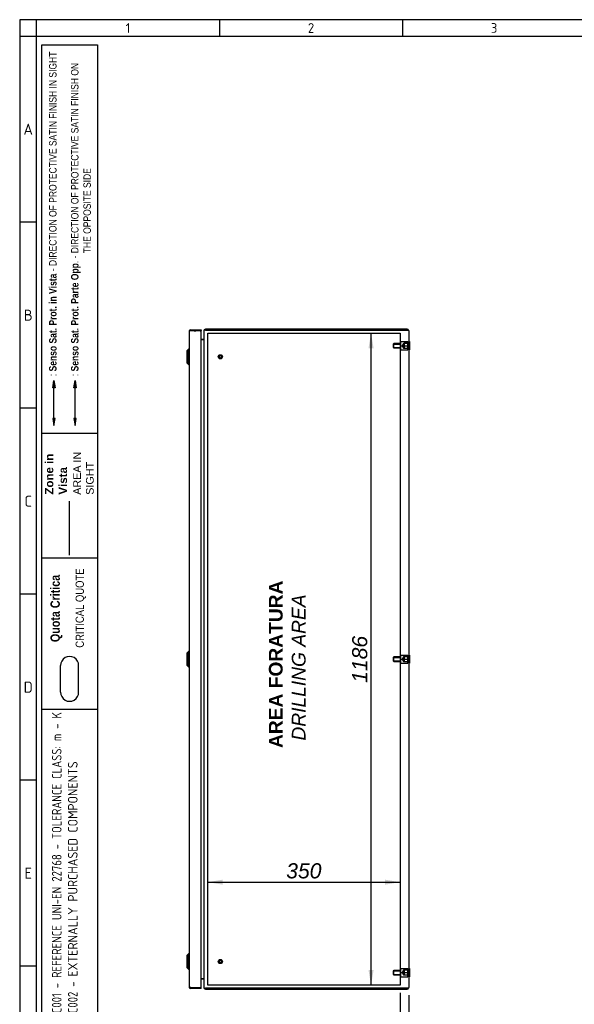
# Model space of a CAD drawing. Extents: x 6 to 412, y 11 to 288.
# Tile 2 of 4: x 6 to 107, y 109 to 288. Entities that reach past the tile are written whole.
import ezdxf
from ezdxf.enums import TextEntityAlignment as Align
from ezdxf.lldxf.tags import DXFTag

# ---------------------------------------------------------------- set-up
doc = ezdxf.new("R2010")
doc.units = 0
doc.layers.get('0').update_dxf_attribs({"linetype": 'CONTINUOUS'})
for name, color, linetype in [('_TRANSLATION', 7, 'CONTINUOUS'), ('AE00417_01', 7, 'CONTINUOUS'), ('C0000000_04', 7, 'CONTINUOUS'), ('C0000000_05', 7, 'CONTINUOUS'), ('C0000000_45', 7, 'CONTINUOUS'), ('C0000000_69', 7, 'CONTINUOUS'), ('DEFAULT', 7, 'CONTINUOUS'), ('DV2_DEFAULT', 7, 'CONTINUOUS'), ('SERRATURA_CENTR', 7, 'CONTINUOUS'), ('SERRATURA_INF', 7, 'CONTINUOUS'), ('SERRATURA_SUP', 7, 'CONTINUOUS')]:
    doc.layers.add(name, color=color, linetype=linetype)
doc.styles.add('SEACAD_ARIAL', font='arial.ttf')
doc.styles.add('SEACAD_ARIALI', font='ariali.ttf')
tags = doc.linetypes.add('CENTER2', pattern=[28.575, 19.05, -3.175, 3.175, -3.175]).pattern_tags.tags
tags[10:11] = [DXFTag(74, 4), DXFTag(75, 0), DXFTag(340, '0'), DXFTag(46, 0.0), DXFTag(50, 0.0), DXFTag(44, 0.0), DXFTag(45, 0.0)]
tags[8:9] = [DXFTag(74, 4), DXFTag(75, 0), DXFTag(340, '0'), DXFTag(46, 0.0), DXFTag(50, 0.0), DXFTag(44, 0.0), DXFTag(45, 0.0)]
tags[6:7] = [DXFTag(74, 4), DXFTag(75, 0), DXFTag(340, '0'), DXFTag(46, 0.0), DXFTag(50, 0.0), DXFTag(44, 0.0), DXFTag(45, 0.0)]
tags[4:5] = [DXFTag(74, 4), DXFTag(75, 0), DXFTag(340, '0'), DXFTag(46, 0.0), DXFTag(50, 0.0), DXFTag(44, 0.0), DXFTag(45, 0.0)]
tags = doc.linetypes.add('DASHDOT2', pattern=[12.7, 6.35, -3.175, 0, -3.175]).pattern_tags.tags
tags[10:11] = [DXFTag(74, 4), DXFTag(75, 0), DXFTag(340, '0'), DXFTag(46, 0.0), DXFTag(50, 0.0), DXFTag(44, 0.0), DXFTag(45, 0.0)]
tags[8:9] = [DXFTag(74, 4), DXFTag(75, 0), DXFTag(340, '0'), DXFTag(46, 0.0), DXFTag(50, 0.0), DXFTag(44, 0.0), DXFTag(45, 0.0)]
tags[6:7] = [DXFTag(74, 4), DXFTag(75, 0), DXFTag(340, '0'), DXFTag(46, 0.0), DXFTag(50, 0.0), DXFTag(44, 0.0), DXFTag(45, 0.0)]
tags[4:5] = [DXFTag(74, 4), DXFTag(75, 0), DXFTag(340, '0'), DXFTag(46, 0.0), DXFTag(50, 0.0), DXFTag(44, 0.0), DXFTag(45, 0.0)]
tags = doc.linetypes.add('HIDDEN2', pattern=[4.7625, 3.175, -1.5875]).pattern_tags.tags
tags[6:7] = [DXFTag(74, 4), DXFTag(75, 0), DXFTag(340, '0'), DXFTag(46, 0.0), DXFTag(50, 0.0), DXFTag(44, 0.0), DXFTag(45, 0.0)]
tags[4:5] = [DXFTag(74, 4), DXFTag(75, 0), DXFTag(340, '0'), DXFTag(46, 0.0), DXFTag(50, 0.0), DXFTag(44, 0.0), DXFTag(45, 0.0)]
doc.dimstyles.new('ISO', dxfattribs={"dimtxt": 0.275, "dimasz": 0.275, "dimexe": 0.1375, "dimexo": 0.1375, "dimgap": 0.06875, "dimtad": 1, "dimdec": 1, "dimlfac": 10, "dimtxsty": 'SEACAD_ARIAL', "dimsah": 1, "dimcen": 0.1375, "dimadec": 1, "dimazin": 3, "dimtfac": 0.7, "dimtdec": 3, "dimtmove": 0, "dimatfit": 3})

# ---------------------------------------------------------------- blocks, each defined once
blk = doc.blocks.new('SE1')
at = {"layer": 'AE00417_01', "color": 7, "linetype": 'HIDDEN2'}
for centre, radius in [((42.76, 226.28), 0.375), ((42.76, 226.28), 0.3), ((42.76, 226.28), 0.25), ((42.76, 226.28), 0.225), ((42.76, 116.28), 0.375), ((42.76, 116.28), 0.3), ((42.76, 116.28), 0.25), ((42.76, 116.28), 0.225)]:
    blk.add_circle(centre, radius, dxfattribs=at)
for centre in [(42.76, 226.28), (42.76, 116.28)]:
    blk.add_arc(centre, 0.238, 255, 195, dxfattribs=at)
at = {"layer": 'C0000000_04', "color": 7, "linetype": 'HIDDEN2'}
for p, q in [((74.31, 228.68), (74.21, 228.58)), ((74.21, 228.58), (74.21, 227.98)), ((74.21, 227.98), (74.31, 227.88)), ((74.24, 228.6), (75.61, 228.6)), ((74.24, 227.95), (75.61, 227.95)), ((74.31, 227.88), (74.31, 228.68)), ((75.61, 228.68), (74.31, 228.68)), ((74.31, 227.88), (75.61, 227.88)), ((75.61, 228.28), (75.61, 229.03)), ((75.61, 229.03), (76.91, 229.03)), ((75.61, 227.53), (75.61, 228.28)), ((75.61, 228.28), (76.91, 228.28)), ((75.61, 227.53), (76.91, 227.53)), ((76.11, 228.69), (75.86, 228.28)), ((75.86, 228.28), (76.11, 227.86)), ((76.11, 228.69), (76.11, 227.86)), ((76.21, 228.69), (76.11, 228.69)), ((76.11, 227.86), (76.21, 227.86)), ((76.91, 228.78), (76.21, 228.78)), ((76.21, 228.78), (76.21, 227.78)), ((76.91, 228.69), (76.21, 228.69)), ((76.21, 227.86), (76.91, 227.86)), ((76.91, 227.78), (76.21, 227.78)), ((76.91, 228.28), (76.91, 229.03)), ((76.91, 227.53), (76.91, 228.28)), ((75.61, 171.28), (75.61, 172.03)), ((75.61, 172.03), (76.91, 172.03)), ((76.91, 171.28), (76.91, 172.03)), ((74.31, 171.68), (74.21, 171.58)), ((74.21, 171.58), (74.21, 170.98)), ((74.21, 170.98), (74.31, 170.88)), ((74.24, 171.6), (75.61, 171.6)), ((74.24, 170.95), (75.61, 170.95)), ((74.31, 170.88), (74.31, 171.68)), ((75.61, 171.68), (74.31, 171.68)), ((74.31, 170.88), (75.61, 170.88)), ((75.61, 170.53), (75.61, 171.28)), ((75.61, 171.28), (76.91, 171.28)), ((75.61, 170.53), (76.91, 170.53)), ((76.11, 171.69), (75.86, 171.28)), ((75.86, 171.28), (76.11, 170.86)), ((76.11, 171.69), (76.11, 170.86)), ((76.21, 171.69), (76.11, 171.69)), ((76.11, 170.86), (76.21, 170.86)), ((76.91, 171.78), (76.21, 171.78)), ((76.21, 171.78), (76.21, 170.78)), ((76.91, 171.69), (76.21, 171.69)), ((76.21, 170.86), (76.91, 170.86)), ((76.91, 170.78), (76.21, 170.78)), ((76.91, 170.53), (76.91, 171.28)), ((74.31, 114.68), (74.21, 114.58)), ((74.31, 113.88), (74.31, 114.68)), ((75.61, 114.68), (74.31, 114.68)), ((75.61, 114.28), (75.61, 115.03)), ((75.61, 115.03), (76.91, 115.03)), ((76.11, 114.69), (75.86, 114.28)), ((76.11, 114.69), (76.11, 113.86)), ((76.21, 114.69), (76.11, 114.69)), ((76.91, 114.78), (76.21, 114.78)), ((76.21, 114.78), (76.21, 113.78)), ((76.91, 114.69), (76.21, 114.69)), ((76.91, 114.28), (76.91, 115.03)), ((74.21, 114.58), (74.21, 113.98)), ((74.21, 113.98), (74.31, 113.88)), ((74.24, 114.6), (75.61, 114.6)), ((74.24, 113.95), (75.61, 113.95)), ((74.31, 113.88), (75.61, 113.88)), ((75.61, 113.53), (75.61, 114.28)), ((75.61, 114.28), (76.91, 114.28)), ((75.61, 113.53), (76.91, 113.53)), ((75.86, 114.28), (76.11, 113.86)), ((76.11, 113.86), (76.21, 113.86)), ((76.21, 113.86), (76.91, 113.86)), ((76.91, 113.78), (76.21, 113.78)), ((76.91, 113.53), (76.91, 114.28))]:
    blk.add_line(p, q, dxfattribs=at)
at = {"layer": 'C0000000_05', "color": 7, "linetype": 'CONTINUOUS'}
for p, q in [((77.16, 229.03), (77.06, 229.03)), ((77.06, 227.53), (77.16, 227.53)), ((77.16, 229.03), (77.16, 227.53)), ((77.16, 172.03), (77.06, 172.03)), ((77.16, 172.03), (77.16, 170.53)), ((77.06, 170.53), (77.16, 170.53)), ((77.16, 115.03), (77.06, 115.03)), ((77.16, 115.03), (77.16, 113.53)), ((77.06, 113.53), (77.16, 113.53))]:
    blk.add_line(p, q, dxfattribs=at)
at = {"layer": 'C0000000_45', "color": 7, "linetype": 'CONTINUOUS'}
for p, q in [((76.78, 231.28), (40.04, 231.28)), ((40.04, 231.13), (76.78, 231.13)), ((76.78, 231.13), (40.04, 231.13)), ((76.78, 231.13), (77.03, 231.13)), ((77.03, 231.13), (76.78, 231.13)), ((39.63, 229.43), (39.26, 229.43)), ((39.26, 229.42), (39.63, 229.42)), ((39.76, 229.42), (39.63, 229.42)), ((39.76, 231), (39.76, 111.56)), ((39.76, 231), (39.76, 231)), ((77.06, 231), (77.06, 111.56)), ((39.63, 113.13), (39.26, 113.13)), ((39.26, 113.13), (39.63, 113.13)), ((39.63, 113.13), (39.76, 113.13)), ((39.76, 111.56), (39.76, 111.56)), ((40.04, 111.43), (76.78, 111.43)), ((76.78, 111.43), (40.04, 111.43)), ((40.04, 111.28), (76.78, 111.28)), ((77.03, 111.43), (76.78, 111.43)), ((76.78, 111.43), (77.03, 111.43))]:
    blk.add_line(p, q, dxfattribs=at)
for centre, radius, start, end in [((40.04, 231), 0.28, 90, 180), ((76.78, 231), 0.28, 27.664, 90), ((76.78, 231), 0.28, 0, 27.664), ((39.63, 229.56), 0.13, 270, 0), ((39.63, 113), 0.13, 0, 90), ((40.04, 111.56), 0.28, 180, 270), ((76.78, 111.56), 0.28, 270, 332.336), ((76.78, 111.56), 0.28, 332.336, 0)]:
    blk.add_arc(centre, radius, start, end, dxfattribs=at)
for centre, major_axis, ratio, start_param, end_param in [((40.04, 231), (-0.28, 0), 0.464286, 4.712389, 6.283185), ((76.78, 231), (-0.28, 0), 0.997824, 3.141593, 3.624421), ((40.04, 111.56), (0.28, 0), 0.464286, 3.141593, 4.712389), ((76.78, 111.56), (-0.28, 0), 0.997824, 2.658765, 3.141593)]:
    blk.add_ellipse(centre, major_axis=major_axis, ratio=ratio, start_param=start_param, end_param=end_param, dxfattribs=at)
at = {"layer": 'C0000000_69', "color": 7, "linetype": 'CONTINUOUS'}
for p, q in [((37.11, 231.03), (37.37, 231.03)), ((37.37, 231.18), (39.26, 231.18)), ((37.37, 231.18), (37.37, 231.03)), ((37.37, 231.03), (39.26, 231.03)), ((37.99, 231.01), (37.99, 231.02)), ((37.99, 231.02), (38.29, 231.02)), ((39.11, 231.02), (38.29, 231.02)), ((39.26, 231.18), (39.26, 231.03)), ((37.06, 230.87), (37.06, 111.69)), ((37.37, 231.01), (37.11, 231.01)), ((39.11, 231.01), (37.37, 231.01)), ((39.11, 231.01), (39.26, 231.01)), ((39.26, 111.55), (39.26, 231.01)), ((37.37, 111.55), (37.11, 111.55)), ((37.11, 111.53), (37.37, 111.53)), ((37.37, 111.55), (39.11, 111.55)), ((37.37, 111.38), (37.37, 111.53)), ((39.26, 111.53), (37.37, 111.53)), ((39.26, 111.38), (37.37, 111.38)), ((37.99, 111.53), (37.99, 111.55)), ((38.29, 111.53), (37.99, 111.53)), ((39.11, 111.53), (38.29, 111.53)), ((39.11, 111.55), (39.26, 111.55)), ((39.26, 111.38), (39.26, 111.53))]:
    blk.add_line(p, q, dxfattribs=at)
for centre, radius, start, end in [((37.37, 230.87), 0.31, 148.927, 180), ((37.37, 230.87), 0.31, 90, 148.927), ((37.37, 230.87), 0.16, 90, 118.955), ((39.11, 231.03), 0.0002, 270, 90), ((39.11, 231.03), 0.15, 352.425, 0.0763), ((37.37, 111.69), 0.31, 180, 211.073), ((37.37, 111.69), 0.31, 211.073, 270), ((37.37, 111.69), 0.16, 241.045, 270), ((39.11, 111.53), 0.0002, 270, 90), ((39.11, 111.53), 0.15, 359.9237, 7.575)]:
    blk.add_arc(centre, radius, start, end, dxfattribs=at)
for centre, start_param, end_param in [((37.37, 230.87), 2.599267, 3.141593), ((37.37, 111.69), 3.141593, 3.683918)]:
    blk.add_ellipse(centre, major_axis=(0.31, 0), ratio=0.875, start_param=start_param, end_param=end_param, dxfattribs=at)
at = {"layer": 'DV2_DEFAULT', "color": 7, "linetype": 'CENTER2'}
for p, q in [((40.46, 111.98), (40.46, 230.58)), ((40.46, 230.58), (75.46, 230.58)), ((75.46, 230.58), (75.46, 111.98)), ((75.46, 111.98), (40.46, 111.98))]:
    blk.add_line(p, q, dxfattribs=at)
at = {"layer": 'SERRATURA_CENTR', "color": 7, "linetype": 'CONTINUOUS'}
for p, q in [((36.96, 172.68), (36.66, 172.38)), ((36.66, 172.38), (36.66, 170.18)), ((36.96, 169.88), (36.96, 172.68)), ((37.06, 172.68), (36.96, 172.68)), ((36.66, 170.18), (36.96, 169.88)), ((36.96, 169.88), (37.06, 169.88))]:
    blk.add_line(p, q, dxfattribs=at)
at = {"layer": 'SERRATURA_INF', "color": 7, "linetype": 'CONTINUOUS'}
for p, q in [((36.96, 117.68), (36.66, 117.38)), ((36.66, 117.38), (36.66, 115.18)), ((36.96, 114.88), (36.96, 117.68)), ((37.06, 117.68), (36.96, 117.68)), ((36.66, 115.18), (36.96, 114.88)), ((36.96, 114.88), (37.06, 114.88))]:
    blk.add_line(p, q, dxfattribs=at)
at = {"layer": 'SERRATURA_SUP', "color": 7, "linetype": 'CONTINUOUS'}
for p, q in [((36.96, 227.68), (36.66, 227.38)), ((36.96, 224.88), (36.96, 227.68)), ((37.06, 227.68), (36.96, 227.68)), ((36.66, 227.38), (36.66, 225.18)), ((36.66, 225.18), (36.96, 224.88)), ((36.96, 224.88), (37.06, 224.88))]:
    blk.add_line(p, q, dxfattribs=at)
blk = doc.blocks.new('DMBLK233')
at = {"layer": 'DEFAULT', "linetype": 'CONTINUOUS'}
for points in [[(72.71, 101.54), (75.46, 102), (72.71, 102.45)], [(79.81, 101.54), (79.81, 102.45), (77.06, 102)]]:
    blk.add_hatch(color=7, dxfattribs=at).paths.add_polyline_path(points)
at = {"layer": 'DEFAULT', "color": 7, "linetype": 'CONTINUOUS'}
for p, q in [((75.46, 110.6), (75.46, 100.62)), ((77.06, 110.18), (77.06, 100.62)), ((86.7, 102), (69.96, 102))]:
    blk.add_line(p, q, dxfattribs=at)
at = {"layer": 'DEFAULT', "color": 7, "linetype": 'CONTINUOUS', "style": 'SEACAD_ARIALI'}
blk.add_text('16', height=2.75, dxfattribs=at).set_placement((81.4, 105.43), align=Align.TOP_LEFT)
blk = doc.blocks.new('DMBLK234')
at = {"layer": 'DEFAULT', "linetype": 'CONTINUOUS'}
for points in [[(69.73, 227.83), (70.65, 227.83), (70.19, 230.58)], [(69.73, 114.73), (70.19, 111.98), (70.65, 114.73)]]:
    blk.add_hatch(color=7, dxfattribs=at).paths.add_polyline_path(points)
at = {"layer": 'DEFAULT', "color": 7, "linetype": 'CONTINUOUS'}
blk.add_line((70.19, 111.98), (70.19, 230.58), dxfattribs=at)
at = {"layer": 'DEFAULT', "color": 7, "linetype": 'CONTINUOUS', "style": 'SEACAD_ARIALI'}
blk.add_text('1186', height=2.75, rotation=90, dxfattribs=at).set_placement((66.75, 166.97), align=Align.TOP_LEFT)
blk = doc.blocks.new('DMBLK235')
at = {"layer": 'DEFAULT', "linetype": 'CONTINUOUS'}
for points in [[(43.21, 131.18), (40.46, 130.72), (43.21, 130.26)], [(72.71, 131.18), (72.71, 130.26), (75.46, 130.72)]]:
    blk.add_hatch(color=7, dxfattribs=at).paths.add_polyline_path(points)
at = {"layer": 'DEFAULT', "color": 7, "linetype": 'CONTINUOUS'}
blk.add_line((40.46, 130.72), (75.46, 130.72), dxfattribs=at)
at = {"layer": 'DEFAULT', "color": 7, "linetype": 'CONTINUOUS', "style": 'SEACAD_ARIALI'}
blk.add_text('350', height=2.75, dxfattribs=at).set_placement((54.75, 134.16), align=Align.TOP_LEFT)

msp = doc.modelspace()

# ---------------------------------------------------------------- hatches: boundary and pattern name
at = {"linetype": 'CONTINUOUS'}
for points in [[(12.243, 220.628), (12.68, 220.628), (12.461, 221.936)], [(16.101, 220.628), (16.537, 220.628), (16.319, 221.936)], [(12.243, 215.067), (12.461, 213.759), (12.68, 215.067)], [(16.101, 215.067), (16.319, 213.759), (16.537, 215.067)]]:
    msp.add_hatch(color=7, dxfattribs=at).paths.add_polyline_path(points)

# ---------------------------------------------------------------- linework, layer by layer
at = {"color": 7, "linetype": 'CONTINUOUS'}
for p, q in [((6.234, 287.588), (6.234, 10.959)), ((412.092, 287.588), (6.234, 287.588)), ((42.58, 287.588), (42.58, 284.56)), ((75.897, 287.588), (75.897, 284.56)), ((9.263, 250.738), (6.234, 250.738)), ((12.461, 215.067), (12.461, 220.628)), ((9.263, 216.917), (6.234, 216.917)), ((20.369, 212.348), (10.273, 212.348)), ((20.369, 189.648), (10.273, 189.648)), ((20.369, 189.648), (10.273, 189.648)), ((9.263, 183.095), (6.234, 183.095)), ((13.69, 165.299), (13.69, 170.107)), ((16.961, 165.299), (16.961, 170.107)), ((20.369, 162.148), (10.273, 162.148)), ((9.263, 149.274), (6.234, 149.274)), ((9.263, 115.452), (6.234, 115.452))]:
    msp.add_line(p, q, dxfattribs=at)
at = {"color": 7, "linetype": 'HIDDEN2'}
msp.add_line((16.319, 215.067), (16.319, 220.628), dxfattribs=at)
at = {"color": 7, "linetype": 'DASHDOT2'}
msp.add_line((15.278, 190.21), (15.278, 200.023), dxfattribs=at)
at = {"color": 7, "linetype": 'CONTINUOUS'}
for points in [[(12.243, 220.628), (12.461, 221.936), (12.68, 220.628), (12.243, 220.628)], [(16.101, 220.628), (16.319, 221.936), (16.537, 220.628), (16.101, 220.628)], [(12.243, 215.067), (12.461, 213.759), (12.68, 215.067), (12.243, 215.067)], [(16.101, 215.067), (16.319, 213.759), (16.537, 215.067), (16.101, 215.067)]]:
    msp.add_lwpolyline(points, dxfattribs=at)
at = {"layer": 'DEFAULT', "color": 7, "linetype": 'CONTINUOUS'}
for p, q in [((9.263, 287.588), (9.263, 10.959)), ((412.092, 284.56), (6.234, 284.56)), ((10.273, 28.5), (10.273, 283.045)), ((10.273, 283.045), (20.369, 283.045)), ((20.369, 283.045), (20.369, 28.5))]:
    msp.add_line(p, q, dxfattribs=at)
for centre, start, end in [((15.325, 170.155), 358.29915, 181.70085), ((15.325, 165.25), 178.29915, 1.70085)]:
    msp.add_arc(centre, 1.636, start, end, dxfattribs=at)

# ---------------------------------------------------------------- block references
at = {"layer": 'DEFAULT'}
msp.add_blockref('SE1', (0, 0), dxfattribs=at)

# ---------------------------------------------------------------- texts
for s, insert, char_height, width, attachment_point in [('{\\fSolid Edge ANSI|b0||i0||c0|p34;\\C7;\\H1.766793;\\W1.;1}', (25.952, 286.074), 1.76679, 1.98765, 5), ('{\\fSolid Edge ANSI|b0||i0||c0|p34;\\C7;\\H1.766793;\\W1.;2}', (59.268, 285.196), 1.76679, 1.98765, 8), ('{\\fSolid Edge ANSI|b0||i0||c0|p34;\\C7;\\H1.766793;\\W1.;3}', (92.585, 285.196), 1.76679, 1.98765, 8), ('{\\fSolid Edge ANSI|b0||i0||c0|p34;\\C7;\\H2.019192;\\W1.;A}', (7.783, 266.645), 2.01919, 2.2716, 8), ('{\\fSolid Edge ANSI|b0||i0||c0|p34;\\C7;\\H2.019192;\\W1.;B}', (7.787, 232.824), 2.01919, 2.524, 8), ('{\\fSolid Edge ANSI|b0||i0||c0|p34;\\C7;\\H2.019192;\\W1.;C}', (7.785, 199.002), 2.01919, 2.3978, 8), ('{\\fSolid Edge ANSI|b0||i0||c0|p34;\\C7;\\H2.019192;\\W1.;D}', (7.787, 165.181), 2.01919, 2.524, 8), ('{\\fSolid Edge ANSI|b0||i0||c0|p34;\\C7;\\H2.019192;\\W1.;E}', (7.785, 131.359), 2.01919, 2.3978, 8)]:
    msp.add_mtext(s, dxfattribs=dict(insert=insert, char_height=char_height, width=width, attachment_point=attachment_point))
at = {"rotation": 90}
for s, insert, char_height, width, attachment_point in [('{\\fArial Narrow|b0||i0||c0|p34;\\C7;\\H1.35;\\W1.;: }{\\fArial Narrow|b1||i0||c0|p34;\\C7;\\H1.35;\\W1.;Senso Sat. Prot. in Vista }{\\fArial Narrow|b0||i0||c0|p34;\\C7;\\H1.35;\\W1.;- DIRECTION OF PROTECTIVE SATIN FINISH IN SIGHT}', (12.959, 222.755), 1.35, 58.95733, 7), ('{\\fArial Narrow|b0||i0||c0|p34;\\C7;\\H1.35;\\W1.;: }{\\fArial Narrow|b1||i0||c0|p34;\\C7;\\H1.35;\\W1.;Senso Sat. Prot. Parte Opp}{\\fArial Narrow|b0||i0||c0|p34;\\C7;\\H1.35;\\W1.;. - DIRECTION OF PROTECTIVE SATIN FINISH ON\\P}{\\fArial Narrow|b0||i0||c0|p34;\\C7;\\H1.35;\\W1.;                                                    THE OPPOSITE SIDE}', (19.204, 222.761), 1.35, 61.02057, 7), ('{\\fArial|b1||i0||c0|p34;\\C7;\\H1.5;\\W1.;Zone in\\P}{\\fArial|b1||i0||c0|p34;\\C7;\\H1.5;\\W1.;Vista}', (14.878, 201.208), 1.5, 8.0532, 7), ('{\\fArial|b0||i0||c0|p34;\\C7;\\H1.4;\\W1.;AREA IN\\P}{\\fArial|b0||i0||c0|p34;\\C7;\\H1.4;\\W1.;SIGHT}', (19.728, 201.18), 1.4, 8.09917, 7), ('{\\fArial Narrow|b1||i0||c0|p34;\\C7;\\H1.7;\\W1.;Quota Critica}', (14.024, 174.388), 1.7, 12.74726, 7), ('{\\fArial Narrow|b0||i0||c0|p34;\\C7;\\H1.5;\\W1.;CRITICAL QUOTE}', (18.327, 173.363), 1.5, 14.77453, 7), ('{\\fSolid Edge ANSI|b0|i0|c0|p34;\\W0.84600x;\\C7;SPC001 - REFERENCE UNI-EN 22768 - TOLERANCE CLASS: m - K}\\P{\\fSolid Edge ANSI|b0|i0|c0|p34;\\W0.84600x;\\C7;SPC002 - }{\\fSolid Edge ANSI|b0|i0|c0|p34;\\W0.94000x;\\C7;EXTERNALLY PURCHASED COMPONENTS}', (12.101, 104.605), 1.75, 56.68133, 1)]:
    msp.add_mtext(s, dxfattribs=dict(at, insert=insert, char_height=char_height, width=width, attachment_point=attachment_point))
at = {"layer": '_TRANSLATION', "insert": (54.95, 169.764), "char_height": 3, "width": 34.96354, "attachment_point": 5, "rotation": 90}
msp.add_mtext('{\\fArial|b0||i0||c0|p34;\\C7;\\H3.;\\W1.; }{\\fArial|b1||i0||c0|p34;\\C7;\\H2.5;\\W1.;AREA FORATURA \\P}{\\fArial|b0||i1||c0|p34;\\C7;\\H2.5;\\W1.;DRILLING AREA}', dxfattribs=at)

# ---------------------------------------------------------------- dimensions: what is measured, and where the dimension line sits
at = {"layer": 'DEFAULT', "color": 7, "linetype": 'CONTINUOUS'}
for base, p1, p2, angle, picture, middle in [((70.189, 111.975), (75.463, 111.975), (75.463, 230.575), 90, 'DMBLK234', (70.189, 171.275)), ((40.463, 130.718), (40.463, 111.975), (75.463, 111.975), 0, 'DMBLK235', (57.963, 130.718))]:
    dim = msp.add_linear_dim(base=base, p1=p1, p2=p2, angle=angle, text='\\A1;<>', dimstyle='ISO', override={"dimtxt": 2.75, "dimasz": 2.75, "dimexe": 1.375, "dimexo": 1.375, "dimgap": 0.6875, "dimcen": 1.375}, dxfattribs=at)
    dim.commit()
    dim.dimension.update_dxf_attribs({"geometry": picture, "text_midpoint": middle, "dimtype": 161})
dim = msp.add_linear_dim(base=(75.463, 101.995), p1=(77.063, 111.555), p2=(75.463, 111.975), text='\\A1;<>', dimstyle='ISO', override={"dimtxt": 2.75, "dimasz": 2.75, "dimexe": 1.375, "dimexo": 1.375, "dimgap": 0.6875, "dimcen": 1.375}, dxfattribs=at)
dim.commit()
dim.dimension.update_dxf_attribs({"geometry": 'DMBLK233', "text_midpoint": (80.441, 101.995), "dimtype": 160})

doc.saveas('drawing.dxf')
